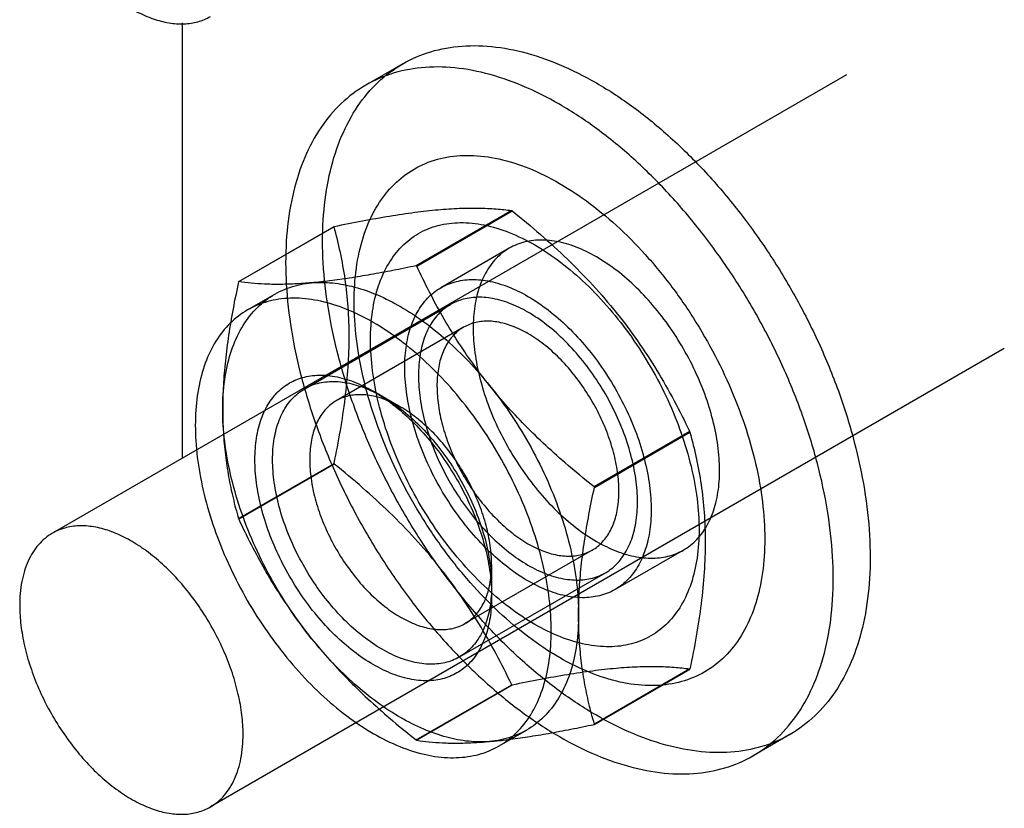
# Model space of a CAD drawing. Header units: millimetres. Extents: x 26 to 84, y 12 to 143.
# Tile 2 of 6: x 28 to 54, y 35 to 55. Entities that reach past the tile are written whole.
import ezdxf

# ---------------------------------------------------------------- set-up
doc = ezdxf.new("R2010")
doc.units = ezdxf.units.MM
doc.header["$LTSCALE"] = 10.060425
doc.layers.get('0').update_dxf_attribs({"linetype": 'CONTINUOUS'})
doc.layers.add('INTFCLR_2889', color=7, linetype='CONTINUOUS')

msp = doc.modelspace()

# ---------------------------------------------------------------- linework, layer by layer
at = {"color": 7}
for p, q in [((32.52, 43.802), (32.52, 55.041)), ((49.664, 53.7), (29.158, 41.861)), ((53.744, 46.633), (33.238, 34.794))]:
    msp.add_line(p, q, dxfattribs=at)
for points, knots in [([(28.313, 60.405), (28.313, 60.236), (28.336, 59.887), (28.43, 59.356), (28.584, 58.812), (28.793, 58.267), (29.053, 57.732), (29.359, 57.218), (29.705, 56.737), (30.082, 56.299), (30.483, 55.912), (30.9, 55.586), (31.324, 55.327), (31.745, 55.141), (32.156, 55.032), (32.549, 55.003), (32.858, 55.048), (33.083, 55.126), (33.188, 55.178), (33.238, 55.206)], [0, 0, 0, 0, 0.062384, 0.128735, 0.198329, 0.270312, 0.343693, 0.417431, 0.490462, 0.561754, 0.630356, 0.695449, 0.756401, 0.812843, 0.864747, 0.912526, 0.957104, 0.978666, 1, 1, 1, 1]), ([(34.083, 36.662), (34.083, 36.831), (34.06, 37.18), (33.965, 37.711), (33.812, 38.255), (33.603, 38.8), (33.342, 39.335), (33.036, 39.849), (32.691, 40.33), (32.313, 40.768), (31.912, 41.155), (31.495, 41.481), (31.072, 41.74), (30.651, 41.926), (30.239, 42.036), (29.846, 42.065), (29.537, 42.019), (29.313, 41.941), (29.208, 41.89), (29.158, 41.861)], [0, 0, 0, 0, 0.062384, 0.128735, 0.198329, 0.270312, 0.343693, 0.417431, 0.490462, 0.561754, 0.630356, 0.695449, 0.756401, 0.812843, 0.864747, 0.912526, 0.957104, 0.978666, 1, 1, 1, 1]), ([(29.158, 41.861), (29.091, 41.822), (28.962, 41.732), (28.792, 41.565), (28.646, 41.367), (28.525, 41.139), (28.43, 40.885), (28.337, 40.503), (28.313, 40.2), (28.313, 39.993)], [0, 0, 0, 0, 0.108046, 0.218129, 0.332103, 0.451502, 0.57745, 0.710717, 1, 1, 1, 1]), ([(28.313, 39.993), (28.313, 39.824), (28.336, 39.474), (28.43, 38.943), (28.584, 38.4), (28.793, 37.855), (29.053, 37.319), (29.359, 36.806), (29.705, 36.325), (30.082, 35.886), (30.483, 35.5), (30.9, 35.174), (31.324, 34.915), (31.745, 34.728), (32.156, 34.619), (32.549, 34.59), (32.858, 34.635), (33.083, 34.713), (33.188, 34.765), (33.238, 34.794)], [0, 0, 0, 0, 0.062384, 0.128735, 0.198329, 0.270312, 0.343693, 0.417431, 0.490462, 0.561754, 0.630356, 0.695449, 0.756401, 0.812843, 0.864747, 0.912526, 0.957104, 0.978666, 1, 1, 1, 1]), ([(33.238, 34.794), (33.305, 34.833), (33.433, 34.922), (33.603, 35.09), (33.749, 35.288), (33.87, 35.516), (33.965, 35.77), (34.059, 36.151), (34.083, 36.455), (34.083, 36.662)], [0, 0, 0, 0, 0.108046, 0.218129, 0.332103, 0.451502, 0.57745, 0.710717, 1, 1, 1, 1])]:
    msp.add_open_spline(points, degree=3, knots=knots, dxfattribs=at)
at = {"layer": 'INTFCLR_2889', "color": 7}
for p, q in [((38.208, 53.985), (37.253, 53.434)), ((41.021, 50.194), (38.554, 48.769)), ((38.567, 48.761), (41.035, 50.186)), ((41.028, 50.19), (41.021, 50.194)), ((41.035, 50.186), (41.028, 50.19)), ((36.432, 49.775), (33.964, 48.35)), ((33.971, 48.36), (36.439, 49.785)), ((40.958, 49.222), (39.19, 48.201)), ((34.195, 47.627), (34.902, 48.035)), ((35.674, 45.594), (39.44, 47.768)), ((39.779, 47.182), (36.491, 45.284)), ((38.152, 45.119), (37.445, 45.527)), ((45.618, 44.485), (43.15, 43.061)), ((43.157, 43.043), (45.624, 44.468)), ((45.624, 44.468), (45.618, 44.485)), ((33.964, 42.24), (36.432, 43.665)), ((36.439, 43.647), (33.971, 42.222)), ((36.432, 43.665), (36.439, 43.647)), ((43.157, 43.043), (43.15, 43.061)), ((33.964, 42.24), (33.971, 42.222)), ((43.102, 41.426), (39.814, 39.528)), ((45.458, 41.428), (43.69, 40.407)), ((40.502, 41.049), (40.502, 40.233)), ((39.673, 38.665), (43.44, 40.84)), ((43.15, 36.923), (45.618, 38.348)), ((45.624, 38.358), (43.157, 36.933)), ((38.554, 36.522), (41.021, 37.946)), ((41.035, 37.939), (38.567, 36.514)), ((41.021, 37.946), (41.028, 37.942)), ((41.028, 37.942), (41.035, 37.939)), ((40.695, 36.368), (41.402, 36.777)), ((48.208, 36.664), (47.253, 36.113))]:
    msp.add_line(p, q, dxfattribs=at)
for centre, radius, start, end in [((38.908, 48.042), 3.022, 144.783, 145.0075), ((35.31, 43.135), 6.501, 59.9266, 60.0652), ((36.442, 46.616), 3.025, 144.7829, 145.0074), ((43.148, 40.091), 3.022, 324.7854, 325.0099), ((40.701, 38.652), 2.997, 324.7837, 325.0103), ((42.373, 43.121), 7.624, 239.9415, 240.0598)]:
    msp.add_arc(centre, radius, start, end, dxfattribs=at)
for points, knots in [([(43.208, 37.16), (42.875, 37.352), (42.214, 37.789), (41.272, 38.563), (40.367, 39.461), (39.514, 40.466), (38.729, 41.56), (38.026, 42.724), (37.418, 43.936), (36.917, 45.173), (36.531, 46.414), (36.269, 47.636), (36.134, 48.816), (36.129, 49.932), (36.256, 50.964), (36.512, 51.893), (36.895, 52.704), (37.399, 53.38), (38.018, 53.905), (38.737, 54.265), (39.54, 54.453), (40.409, 54.467), (41.326, 54.308), (42.276, 53.982), (42.897, 53.669), (43.208, 53.49)], [0, 0, 0, 0, 0.045705, 0.094169, 0.144901, 0.197254, 0.250887, 0.305027, 0.358968, 0.412048, 0.463731, 0.513445, 0.560606, 0.60484, 0.645954, 0.683979, 0.719144, 0.752036, 0.783568, 0.814826, 0.846957, 0.880898, 0.917541, 0.957224, 1, 1, 1, 1]), ([(42.253, 52.939), (41.943, 53.118), (41.324, 53.43), (40.376, 53.756), (39.46, 53.915), (38.591, 53.903), (37.788, 53.716), (37.066, 53.356), (36.447, 52.831), (35.941, 52.154), (35.558, 51.342), (35.301, 50.411), (35.175, 49.378), (35.179, 48.262), (35.314, 47.083), (35.577, 45.863), (35.962, 44.625), (36.462, 43.389), (37.068, 42.179), (37.77, 41.016), (38.554, 39.922), (39.407, 38.915), (40.313, 38.016), (41.257, 37.24), (41.92, 36.801), (42.253, 36.609)], [0, 0, 0, 0, 0.042692, 0.082292, 0.11888, 0.152807, 0.184966, 0.216273, 0.247849, 0.280786, 0.316013, 0.354116, 0.395296, 0.439539, 0.486641, 0.536257, 0.587843, 0.640841, 0.694697, 0.748756, 0.802363, 0.854772, 0.905612, 0.954198, 1, 1, 1, 1]), ([(43.208, 53.49), (43.541, 53.298), (44.202, 52.86), (45.144, 52.086), (46.049, 51.189), (46.902, 50.184), (47.687, 49.089), (48.39, 47.925), (48.998, 46.713), (49.499, 45.476), (49.884, 44.235), (50.147, 43.013), (50.282, 41.833), (50.287, 40.718), (50.16, 39.686), (49.904, 38.756), (49.521, 37.945), (49.017, 37.27), (48.398, 36.745), (47.679, 36.384), (46.876, 36.196), (46.007, 36.183), (45.09, 36.341), (44.14, 36.667), (43.519, 36.98), (43.208, 37.16)], [0, 0, 0, 0, 0.045705, 0.094169, 0.144901, 0.197254, 0.250887, 0.305027, 0.358968, 0.412048, 0.463731, 0.513445, 0.560606, 0.60484, 0.645954, 0.683979, 0.719144, 0.752036, 0.783568, 0.814826, 0.846957, 0.880898, 0.917541, 0.957224, 1, 1, 1, 1]), ([(42.253, 36.609), (42.564, 36.429), (43.183, 36.117), (44.131, 35.791), (45.047, 35.632), (45.915, 35.645), (46.719, 35.831), (47.44, 36.191), (48.06, 36.717), (48.566, 37.393), (48.949, 38.205), (49.206, 39.136), (49.332, 40.169), (49.328, 41.285), (49.192, 42.464), (48.93, 43.684), (48.545, 44.923), (48.045, 46.158), (47.439, 47.368), (46.737, 48.531), (45.953, 49.625), (45.1, 50.632), (44.193, 51.532), (43.25, 52.308), (42.587, 52.746), (42.253, 52.939)], [0, 0, 0, 0, 0.042692, 0.082292, 0.11888, 0.152807, 0.184966, 0.216273, 0.247849, 0.280786, 0.316013, 0.354116, 0.395296, 0.439539, 0.486641, 0.536257, 0.587843, 0.640841, 0.694697, 0.748756, 0.802363, 0.854772, 0.905612, 0.954198, 1, 1, 1, 1]), ([(42.253, 38.65), (41.979, 38.808), (41.434, 39.173), (40.665, 39.825), (39.931, 40.584), (39.248, 41.436), (38.631, 42.361), (38.094, 43.34), (37.648, 44.35), (37.304, 45.368), (37.069, 46.373), (36.948, 47.344), (36.943, 48.26), (37.056, 49.1), (37.285, 49.848), (37.627, 50.486), (38.079, 50.999), (38.631, 51.37), (39.266, 51.586), (39.965, 51.645), (40.712, 51.547), (41.49, 51.297), (41.998, 51.045), (42.253, 50.897)], [0, 0, 0, 0, 0.050269, 0.10376, 0.15982, 0.217642, 0.276766, 0.336103, 0.394696, 0.451724, 0.506477, 0.558306, 0.606698, 0.651381, 0.692393, 0.730157, 0.765538, 0.799809, 0.83447, 0.870853, 0.910252, 0.953254, 1, 1, 1, 1]), ([(42.253, 50.897), (42.528, 50.739), (43.072, 50.374), (43.842, 49.723), (44.576, 48.963), (45.259, 48.112), (45.876, 47.186), (46.413, 46.207), (46.858, 45.197), (47.202, 44.179), (47.438, 43.174), (47.559, 42.203), (47.564, 41.288), (47.451, 40.447), (47.222, 39.7), (46.879, 39.061), (46.428, 38.548), (45.876, 38.177), (45.241, 37.961), (44.542, 37.902), (43.795, 38), (43.017, 38.25), (42.508, 38.503), (42.253, 38.65)], [0, 0, 0, 0, 0.050269, 0.10376, 0.15982, 0.217642, 0.276766, 0.336103, 0.394696, 0.451724, 0.506477, 0.558306, 0.606698, 0.651381, 0.692393, 0.730157, 0.765538, 0.799809, 0.83447, 0.870853, 0.910252, 0.953254, 1, 1, 1, 1]), ([(36.439, 49.785), (36.681, 49.835), (37.155, 49.93), (37.849, 50.053), (38.501, 50.15), (39.104, 50.219), (39.655, 50.256), (40.155, 50.263), (40.605, 50.243), (40.888, 50.213), (41.021, 50.194)], [0, 0, 0, 0, 0.160696, 0.313749, 0.456988, 0.588397, 0.707682, 0.815427, 0.912431, 1, 1, 1, 1]), ([(41.035, 50.186), (41.282, 49.988), (41.767, 49.583), (42.464, 48.945), (43.119, 48.274), (43.725, 47.571), (44.276, 46.837), (44.774, 46.074), (45.22, 45.29), (45.49, 44.754), (45.618, 44.485)], [0, 0, 0, 0, 0.128605, 0.256702, 0.383802, 0.509239, 0.633377, 0.756674, 0.878984, 1, 1, 1, 1]), ([(41.617, 39.507), (41.387, 39.64), (40.929, 39.949), (40.285, 40.503), (39.673, 41.151), (39.109, 41.878), (38.605, 42.667), (38.174, 43.498), (37.826, 44.35), (37.571, 45.204), (37.413, 46.039), (37.357, 46.835), (37.405, 47.574), (37.556, 48.238), (37.809, 48.811), (38.161, 49.279), (38.604, 49.624), (39.126, 49.836), (39.706, 49.906), (40.329, 49.839), (40.98, 49.638), (41.404, 49.428), (41.617, 49.305)], [0, 0, 0, 0, 0.052795, 0.109116, 0.16827, 0.229402, 0.291549, 0.353696, 0.41483, 0.473988, 0.530313, 0.583113, 0.631932, 0.676638, 0.717521, 0.755385, 0.791561, 0.827736, 0.865599, 0.906481, 0.951185, 1, 1, 1, 1]), ([(36.432, 43.665), (36.491, 43.946), (36.6, 44.505), (36.726, 45.338), (36.805, 46.15), (36.834, 46.936), (36.807, 47.692), (36.729, 48.417), (36.604, 49.109), (36.493, 49.557), (36.432, 49.775)], [0, 0, 0, 0, 0.13986, 0.276543, 0.409, 0.536171, 0.658328, 0.776134, 0.889915, 1, 1, 1, 1]), ([(43.208, 48.999), (43.04, 49.096), (42.706, 49.26), (42.194, 49.411), (41.705, 49.45), (41.253, 49.374), (40.852, 49.181), (40.52, 48.876), (40.269, 48.473), (40.102, 47.989), (40.02, 47.436), (40.025, 46.83), (40.114, 46.184), (40.286, 45.517), (40.535, 44.843), (40.857, 44.182), (41.24, 43.552), (41.677, 42.969), (42.154, 42.449), (42.662, 42.003), (43.025, 41.756), (43.208, 41.65)], [0, 0, 0, 0, 0.051203, 0.09798, 0.140567, 0.179821, 0.217949, 0.256598, 0.297592, 0.342258, 0.391254, 0.444685, 0.502217, 0.563196, 0.626761, 0.691907, 0.757434, 0.821604, 0.884245, 0.944046, 1, 1, 1, 1]), ([(41.617, 49.305), (41.847, 49.172), (42.305, 48.864), (42.949, 48.31), (43.561, 47.661), (44.125, 46.934), (44.629, 46.145), (45.06, 45.315), (45.408, 44.462), (45.663, 43.608), (45.821, 42.773), (45.877, 41.977), (45.829, 41.239), (45.678, 40.575), (45.425, 40.001), (45.073, 39.534), (44.63, 39.188), (44.108, 38.977), (43.528, 38.906), (42.905, 38.974), (42.254, 39.175), (41.83, 39.384), (41.617, 39.507)], [0, 0, 0, 0, 0.052795, 0.109116, 0.168271, 0.229402, 0.291549, 0.353696, 0.41483, 0.473989, 0.530313, 0.583113, 0.631933, 0.676639, 0.717522, 0.755386, 0.791561, 0.827737, 0.8656, 0.906481, 0.951185, 1, 1, 1, 1]), ([(43.208, 41.65), (43.376, 41.554), (43.71, 41.39), (44.222, 41.239), (44.711, 41.199), (45.163, 41.275), (45.564, 41.468), (45.896, 41.774), (46.147, 42.176), (46.314, 42.661), (46.396, 43.213), (46.391, 43.82), (46.302, 44.465), (46.13, 45.133), (45.881, 45.806), (45.559, 46.467), (45.176, 47.097), (44.739, 47.68), (44.262, 48.201), (43.754, 48.646), (43.391, 48.893), (43.208, 48.999)], [0, 0, 0, 0, 0.051203, 0.09798, 0.140567, 0.179821, 0.217949, 0.256598, 0.297592, 0.342258, 0.391254, 0.444685, 0.502217, 0.563196, 0.626761, 0.691907, 0.757434, 0.821604, 0.884245, 0.944046, 1, 1, 1, 1]), ([(38.554, 48.769), (38.353, 48.727), (37.962, 48.647), (37.389, 48.54), (36.847, 48.45), (36.339, 48.378), (36.012, 48.343), (35.854, 48.329)], [0, 0, 0, 0, 0.224467, 0.437979, 0.639009, 0.82661, 1, 1, 1, 1]), ([(40.45, 45.675), (40.299, 45.863), (40.008, 46.247), (39.602, 46.846), (39.227, 47.466), (38.882, 48.105), (38.67, 48.541), (38.567, 48.761)], [0, 0, 0, 0, 0.199413, 0.398895, 0.598624, 0.798971, 1, 1, 1, 1]), ([(33.964, 48.35), (33.914, 48.119), (33.821, 47.662), (33.705, 46.983), (33.621, 46.323), (33.568, 45.684), (33.556, 45.265), (33.556, 45.059)], [0, 0, 0, 0, 0.213802, 0.421239, 0.62157, 0.814555, 1, 1, 1, 1]), ([(33.556, 45.059), (33.556, 45.314), (33.586, 45.803), (33.735, 46.493), (33.984, 47.096), (34.33, 47.597), (34.768, 47.981), (35.284, 48.235), (35.662, 48.312), (35.854, 48.329)], [0, 0, 0, 0, 0.172815, 0.331703, 0.477629, 0.612972, 0.74157, 0.868697, 1, 1, 1, 1]), ([(35.854, 48.329), (35.709, 48.316), (35.428, 48.296), (35.022, 48.284), (34.646, 48.291), (34.299, 48.316), (34.077, 48.343), (33.971, 48.36)], [0, 0, 0, 0, 0.232126, 0.447073, 0.645591, 0.829276, 1, 1, 1, 1]), ([(35.854, 48.329), (36.033, 48.345), (36.408, 48.34), (36.981, 48.23), (37.572, 48.021), (37.958, 47.825), (38.152, 47.713)], [0, 0, 0, 0, 0.223351, 0.463304, 0.721898, 1, 1, 1, 1]), ([(41.44, 40.63), (41.258, 40.735), (40.897, 40.981), (40.39, 41.424), (39.912, 41.945), (39.474, 42.529), (39.089, 43.162), (38.765, 43.827), (38.515, 44.505), (38.344, 45.176), (38.256, 45.822), (38.253, 46.428), (38.336, 46.978), (38.504, 47.458), (38.755, 47.857), (39.085, 48.16), (39.483, 48.353), (39.934, 48.43), (40.422, 48.391), (40.936, 48.24), (41.272, 48.076), (41.44, 47.978)], [0, 0, 0, 0, 0.055599, 0.115211, 0.177857, 0.24222, 0.308107, 0.373692, 0.437657, 0.498895, 0.556497, 0.609833, 0.658613, 0.702986, 0.743677, 0.78206, 0.819977, 0.85909, 0.901626, 0.948496, 1, 1, 1, 1]), ([(37.445, 47.305), (37.225, 47.432), (36.786, 47.651), (36.113, 47.867), (35.467, 47.952), (34.861, 47.903), (34.31, 47.716), (33.831, 47.396), (33.438, 46.952), (33.141, 46.399), (32.941, 45.752), (32.843, 45.024), (32.846, 44.23), (32.951, 43.389), (33.155, 42.517), (33.452, 41.635), (33.838, 40.76), (34.302, 39.913), (34.836, 39.111), (35.428, 38.372), (36.065, 37.711), (36.734, 37.145), (37.207, 36.828), (37.445, 36.69)], [0, 0, 0, 0, 0.046611, 0.089503, 0.128855, 0.165219, 0.199897, 0.234208, 0.269592, 0.307326, 0.348315, 0.393, 0.441401, 0.493237, 0.548, 0.605029, 0.663566, 0.722791, 0.781837, 0.83975, 0.896011, 0.949662, 1, 1, 1, 1]), ([(44.269, 42.671), (44.269, 42.869), (44.237, 43.279), (44.107, 43.901), (43.898, 44.534), (43.616, 45.16), (43.269, 45.761), (42.868, 46.318), (42.424, 46.815), (41.951, 47.238), (41.462, 47.574), (40.971, 47.813), (40.491, 47.946), (40.035, 47.969), (39.618, 47.877), (39.257, 47.668), (38.968, 47.353), (38.761, 46.947), (38.637, 46.465), (38.612, 46.118), (38.612, 45.937)], [0, 0, 0, 0, 0.058915, 0.122087, 0.188524, 0.257009, 0.32619, 0.394675, 0.461113, 0.524283, 0.583191, 0.637188, 0.686118, 0.730492, 0.771622, 0.811564, 0.852694, 0.897067, 0.945997, 1, 1, 1, 1]), ([(41.44, 47.978), (41.622, 47.873), (41.984, 47.628), (42.49, 47.184), (42.968, 46.664), (43.406, 46.079), (43.792, 45.446), (44.115, 44.781), (44.365, 44.103), (44.537, 43.433), (44.624, 42.786), (44.627, 42.181), (44.544, 41.631), (44.376, 41.15), (44.126, 40.751), (43.795, 40.448), (43.397, 40.255), (42.946, 40.179), (42.458, 40.217), (41.944, 40.368), (41.609, 40.533), (41.44, 40.63)], [0, 0, 0, 0, 0.055599, 0.115211, 0.177857, 0.24222, 0.308107, 0.373692, 0.437657, 0.498895, 0.556497, 0.609833, 0.658613, 0.702986, 0.743677, 0.78206, 0.819977, 0.85909, 0.901626, 0.948496, 1, 1, 1, 1]), ([(38.152, 47.713), (38.359, 47.594), (38.771, 47.323), (39.358, 46.846), (39.926, 46.295), (40.279, 45.888), (40.45, 45.675)], [0, 0, 0, 0, 0.232092, 0.477464, 0.734337, 1, 1, 1, 1]), ([(37.445, 36.69), (37.666, 36.563), (38.105, 36.344), (38.777, 36.128), (39.423, 36.043), (40.029, 36.092), (40.58, 36.279), (41.059, 36.599), (41.452, 37.043), (41.75, 37.596), (41.949, 38.243), (42.047, 38.971), (42.044, 39.765), (41.939, 40.606), (41.736, 41.478), (41.438, 42.36), (41.053, 43.235), (40.588, 44.082), (40.054, 44.884), (39.462, 45.624), (38.825, 46.284), (38.156, 46.85), (37.683, 47.167), (37.445, 47.305)], [0, 0, 0, 0, 0.046611, 0.089503, 0.128855, 0.165219, 0.199897, 0.234208, 0.269592, 0.307326, 0.348315, 0.393, 0.441401, 0.493237, 0.548, 0.605029, 0.663566, 0.722791, 0.781837, 0.83975, 0.896011, 0.949662, 1, 1, 1, 1]), ([(41.44, 47.017), (41.31, 47.093), (41.05, 47.219), (40.652, 47.33), (40.274, 47.349), (39.927, 47.272), (39.627, 47.099), (39.386, 46.837), (39.213, 46.498), (39.111, 46.097), (39.079, 45.644), (39.117, 45.154), (39.225, 44.639), (39.398, 44.114), (39.632, 43.595), (39.919, 43.097), (40.251, 42.635), (40.62, 42.221), (41.014, 41.868), (41.297, 41.673), (41.44, 41.591)], [0, 0, 0, 0, 0.053936, 0.102901, 0.147299, 0.188233, 0.2283, 0.269628, 0.314162, 0.363165, 0.41712, 0.475893, 0.538884, 0.605164, 0.673585, 0.742707, 0.810771, 0.877346, 0.940811, 1, 1, 1, 1]), ([(41.44, 41.591), (41.571, 41.516), (41.83, 41.389), (42.229, 41.278), (42.607, 41.259), (42.953, 41.336), (43.254, 41.509), (43.494, 41.772), (43.667, 42.11), (43.77, 42.512), (43.802, 42.964), (43.763, 43.454), (43.656, 43.969), (43.483, 44.494), (43.249, 45.013), (42.962, 45.511), (42.629, 45.974), (42.261, 46.387), (41.866, 46.74), (41.583, 46.935), (41.44, 47.017)], [0, 0, 0, 0, 0.053936, 0.102901, 0.147299, 0.188233, 0.2283, 0.269628, 0.314162, 0.363165, 0.41712, 0.475893, 0.538884, 0.605164, 0.673585, 0.742707, 0.810771, 0.877346, 0.940811, 1, 1, 1, 1]), ([(37.445, 38.468), (37.27, 38.569), (36.923, 38.805), (36.436, 39.231), (35.977, 39.731), (35.557, 40.292), (35.186, 40.9), (34.876, 41.539), (34.635, 42.19), (34.471, 42.834), (34.386, 43.455), (34.384, 44.037), (34.463, 44.565), (34.624, 45.028), (34.865, 45.411), (35.182, 45.702), (35.565, 45.887), (35.998, 45.961), (36.467, 45.924), (36.961, 45.779), (37.283, 45.621), (37.445, 45.527)], [0, 0, 0, 0, 0.055603, 0.115215, 0.177872, 0.242234, 0.30808, 0.373664, 0.43763, 0.498867, 0.556465, 0.609799, 0.658578, 0.702954, 0.743652, 0.78204, 0.819944, 0.859065, 0.901617, 0.948494, 1, 1, 1, 1]), ([(34.845, 43.762), (34.845, 43.944), (34.87, 44.29), (34.994, 44.773), (35.202, 45.179), (35.49, 45.493), (35.852, 45.702), (36.269, 45.795), (36.724, 45.772), (37.204, 45.638), (37.695, 45.399), (38.184, 45.064), (38.658, 44.641), (39.101, 44.143), (39.503, 43.586), (39.849, 42.985), (40.131, 42.359), (40.34, 41.726), (40.47, 41.105), (40.502, 40.694), (40.502, 40.496)], [0, 0, 0, 0, 0.054003, 0.102933, 0.147306, 0.188436, 0.228378, 0.269508, 0.313882, 0.362812, 0.416809, 0.475717, 0.538887, 0.605325, 0.67381, 0.742991, 0.811476, 0.877913, 0.941085, 1, 1, 1, 1]), ([(38.612, 45.937), (38.612, 45.739), (38.644, 45.329), (38.773, 44.708), (38.982, 44.074), (39.264, 43.448), (39.611, 42.848), (40.012, 42.29), (40.456, 41.793), (40.93, 41.37), (41.419, 41.034), (41.91, 40.796), (42.39, 40.662), (42.845, 40.639), (43.262, 40.732), (43.623, 40.94), (43.912, 41.255), (44.12, 41.661), (44.244, 42.143), (44.269, 42.49), (44.269, 42.671)], [0, 0, 0, 0, 0.058915, 0.122087, 0.188524, 0.257009, 0.32619, 0.394675, 0.461113, 0.524283, 0.583191, 0.637188, 0.686118, 0.730492, 0.771622, 0.811564, 0.852694, 0.897067, 0.945997, 1, 1, 1, 1]), ([(37.445, 45.527), (37.62, 45.426), (37.967, 45.19), (38.454, 44.764), (38.913, 44.264), (39.334, 43.703), (39.704, 43.095), (40.015, 42.456), (40.255, 41.805), (40.42, 41.161), (40.504, 40.54), (40.507, 39.958), (40.427, 39.43), (40.266, 38.968), (40.025, 38.584), (39.708, 38.293), (39.325, 38.108), (38.892, 38.034), (38.423, 38.072), (37.929, 38.216), (37.607, 38.374), (37.445, 38.468)], [0, 0, 0, 0, 0.055603, 0.115215, 0.177872, 0.242234, 0.30808, 0.373664, 0.43763, 0.498867, 0.556465, 0.609799, 0.658578, 0.702954, 0.743652, 0.78204, 0.819944, 0.859065, 0.901617, 0.948494, 1, 1, 1, 1]), ([(40.45, 45.675), (40.651, 45.426), (41.031, 44.906), (41.533, 44.079), (41.96, 43.214), (42.304, 42.332), (42.556, 41.452), (42.711, 40.592), (42.748, 40.026), (42.748, 39.752)], [0, 0, 0, 0, 0.14853, 0.298688, 0.448367, 0.595376, 0.737447, 0.872774, 1, 1, 1, 1]), ([(43.15, 43.061), (42.946, 43.221), (42.548, 43.546), (41.973, 44.052), (41.429, 44.574), (40.92, 45.113), (40.602, 45.486), (40.45, 45.675)], [0, 0, 0, 0, 0.206452, 0.409809, 0.609798, 0.806526, 1, 1, 1, 1]), ([(38.152, 45.119), (38.022, 45.194), (37.762, 45.321), (37.363, 45.432), (36.985, 45.451), (36.638, 45.373), (36.338, 45.2), (36.098, 44.938), (35.926, 44.601), (35.823, 44.2), (35.791, 43.749), (35.829, 43.258), (35.936, 42.742), (36.11, 42.216), (36.344, 41.696), (36.632, 41.197), (36.965, 40.733), (37.334, 40.32), (37.728, 39.968), (38.01, 39.775), (38.152, 39.693)], [0, 0, 0, 0, 0.054024, 0.102978, 0.147373, 0.188521, 0.228477, 0.269614, 0.31398, 0.362874, 0.416808, 0.475642, 0.538749, 0.605154, 0.673637, 0.742843, 0.811367, 0.877849, 0.941059, 1, 1, 1, 1]), ([(35.854, 39.136), (35.654, 39.386), (35.273, 39.906), (34.771, 40.733), (34.344, 41.597), (34.001, 42.479), (33.749, 43.359), (33.594, 44.219), (33.556, 44.785), (33.556, 45.059)], [0, 0, 0, 0, 0.148489, 0.298749, 0.448459, 0.595354, 0.737366, 0.87272, 1, 1, 1, 1]), ([(33.556, 45.059), (33.556, 44.861), (33.567, 44.468), (33.618, 43.887), (33.703, 43.323), (33.818, 42.774), (33.913, 42.416), (33.964, 42.24)], [0, 0, 0, 0, 0.208556, 0.412168, 0.611378, 0.807088, 1, 1, 1, 1]), ([(38.152, 39.693), (38.283, 39.617), (38.543, 39.491), (38.941, 39.38), (39.32, 39.361), (39.666, 39.438), (39.966, 39.612), (40.206, 39.873), (40.379, 40.211), (40.481, 40.611), (40.514, 41.063), (40.475, 41.554), (40.368, 42.07), (40.195, 42.595), (39.961, 43.116), (39.672, 43.615), (39.339, 44.078), (38.97, 44.492), (38.577, 44.843), (38.295, 45.037), (38.152, 45.119)], [0, 0, 0, 0, 0.054024, 0.102979, 0.147374, 0.188521, 0.228477, 0.269615, 0.31398, 0.362875, 0.416808, 0.475642, 0.538749, 0.605154, 0.673637, 0.742842, 0.811367, 0.877849, 0.941059, 1, 1, 1, 1]), ([(45.624, 44.468), (45.685, 44.249), (45.796, 43.802), (45.922, 43.11), (46, 42.385), (46.026, 41.629), (45.998, 40.843), (45.918, 40.031), (45.792, 39.198), (45.684, 38.639), (45.624, 38.358)], [0, 0, 0, 0, 0.11007, 0.22378, 0.34167, 0.463851, 0.590995, 0.723356, 0.860121, 1, 1, 1, 1]), ([(40.502, 40.496), (40.502, 40.315), (40.477, 39.968), (40.353, 39.486), (40.145, 39.08), (39.857, 38.765), (39.495, 38.557), (39.078, 38.464), (38.623, 38.487), (38.143, 38.621), (37.652, 38.859), (37.163, 39.195), (36.689, 39.618), (36.246, 40.116), (35.844, 40.673), (35.498, 41.274), (35.216, 41.9), (35.007, 42.533), (34.877, 43.154), (34.845, 43.564), (34.845, 43.762)], [0, 0, 0, 0, 0.054003, 0.102933, 0.147306, 0.188436, 0.228378, 0.269508, 0.313882, 0.362812, 0.416809, 0.475717, 0.538887, 0.605325, 0.67381, 0.742991, 0.811476, 0.877913, 0.941085, 1, 1, 1, 1]), ([(41.021, 37.946), (40.893, 38.215), (40.624, 38.75), (40.178, 39.535), (39.68, 40.297), (39.129, 41.032), (38.524, 41.735), (37.869, 42.406), (37.171, 43.044), (36.686, 43.449), (36.439, 43.647)], [0, 0, 0, 0, 0.120969, 0.243184, 0.366559, 0.490719, 0.616132, 0.743153, 0.871349, 1, 1, 1, 1]), ([(42.748, 39.752), (42.748, 39.958), (42.761, 40.377), (42.813, 41.016), (42.898, 41.676), (43.013, 42.355), (43.106, 42.812), (43.157, 43.043)], [0, 0, 0, 0, 0.185432, 0.378433, 0.578788, 0.786233, 1, 1, 1, 1]), ([(33.971, 42.222), (34.073, 42.002), (34.286, 41.566), (34.631, 40.927), (35.006, 40.307), (35.411, 39.708), (35.703, 39.324), (35.854, 39.136)], [0, 0, 0, 0, 0.201071, 0.401415, 0.60112, 0.800583, 1, 1, 1, 1]), ([(42.748, 39.752), (42.748, 39.498), (42.718, 39.008), (42.569, 38.318), (42.32, 37.716), (41.974, 37.215), (41.537, 36.831), (41.02, 36.577), (40.643, 36.5), (40.45, 36.483)], [0, 0, 0, 0, 0.172884, 0.331792, 0.477651, 0.612892, 0.741519, 0.868733, 1, 1, 1, 1]), ([(43.157, 36.933), (43.105, 37.109), (43.01, 37.467), (42.895, 38.016), (42.811, 38.58), (42.76, 39.161), (42.748, 39.554), (42.748, 39.752)], [0, 0, 0, 0, 0.192946, 0.388649, 0.587835, 0.791431, 1, 1, 1, 1]), ([(35.854, 39.136), (36.006, 38.947), (36.324, 38.574), (36.833, 38.035), (37.377, 37.513), (37.952, 37.007), (38.35, 36.682), (38.554, 36.522)], [0, 0, 0, 0, 0.19351, 0.390277, 0.590292, 0.793636, 1, 1, 1, 1]), ([(38.152, 37.099), (37.945, 37.218), (37.534, 37.489), (36.946, 37.965), (36.379, 38.517), (36.025, 38.923), (35.854, 39.136)], [0, 0, 0, 0, 0.232092, 0.477464, 0.734337, 1, 1, 1, 1]), ([(45.618, 38.348), (45.484, 38.367), (45.201, 38.397), (44.751, 38.417), (44.251, 38.41), (43.7, 38.372), (43.097, 38.304), (42.445, 38.207), (41.752, 38.084), (41.277, 37.989), (41.035, 37.939)], [0, 0, 0, 0, 0.087576, 0.184539, 0.292377, 0.411696, 0.543078, 0.686202, 0.839321, 1, 1, 1, 1]), ([(40.45, 36.483), (40.271, 36.467), (39.896, 36.472), (39.323, 36.582), (38.732, 36.791), (38.346, 36.987), (38.152, 37.099)], [0, 0, 0, 0, 0.22335, 0.463304, 0.721898, 1, 1, 1, 1]), ([(40.45, 36.483), (40.608, 36.497), (40.935, 36.532), (41.443, 36.604), (41.985, 36.693), (42.558, 36.801), (42.95, 36.881), (43.15, 36.923)], [0, 0, 0, 0, 0.173371, 0.360984, 0.562039, 0.775568, 1, 1, 1, 1]), ([(38.567, 36.514), (38.673, 36.497), (38.895, 36.47), (39.242, 36.445), (39.618, 36.438), (40.024, 36.45), (40.305, 36.47), (40.45, 36.483)], [0, 0, 0, 0, 0.170713, 0.354367, 0.552856, 0.767806, 1, 1, 1, 1])]:
    msp.add_open_spline(points, degree=3, knots=knots, dxfattribs=at)

doc.saveas('drawing.dxf')
